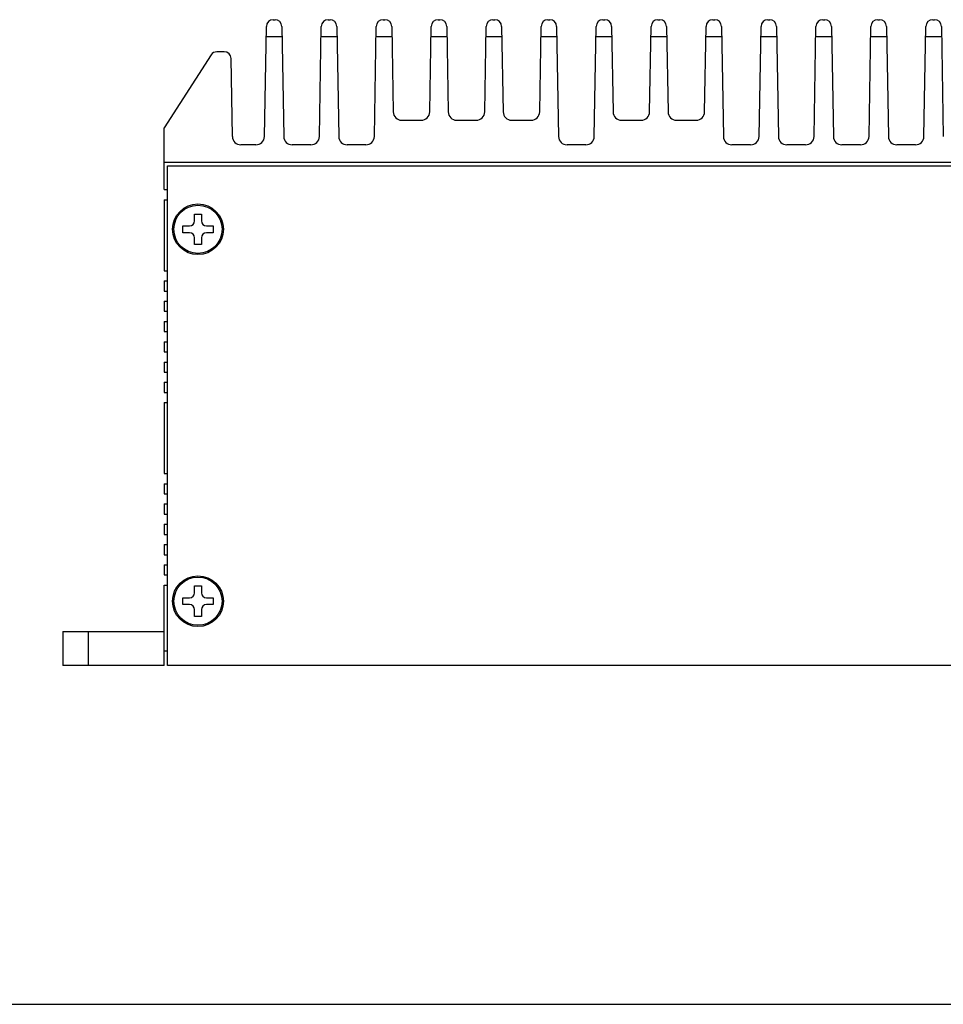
# Model space of a CAD drawing. Header units: millimetres. Extents: x 0 to 594, y 0 to 420.
# Tile 8 of 11: x 360 to 469, y 0 to 116. Entities that reach past the tile are written whole.
import ezdxf

# ---------------------------------------------------------------- set-up
doc = ezdxf.new("R2010")
doc.units = ezdxf.units.MM
doc.header["$LTSCALE"] = 32.67
for name, color, linetype in [('2D-A-FORMAT', 7, 'CONTINUOUS'), ('CASE_MPC-B1500A-SHAPE', 7, 'CONTINUOUS'), ('REAR_COVER-MPC-B1500A-SHAPE', 7, 'CONTINUOUS'), ('SCREW-PLATE_HEAD-SHAPE', 7, 'CONTINUOUS')]:
    doc.layers.add(name, color=color, linetype=linetype)

msp = doc.modelspace()

# ---------------------------------------------------------------- linework, layer by layer
at = {"layer": '2D-A-FORMAT', "color": 7, "linetype": 'CONTINUOUS'}
msp.add_line((0, 0), (594, 0), dxfattribs=at)
at = {"layer": 'CASE_MPC-B1500A-SHAPE', "color": 7, "linetype": 'CONTINUOUS'}
for p, q in [((389.754016, 116.49396), (389.9817, 116.49396)), ((396.254016, 116.49396), (396.4817, 116.49396)), ((402.754016, 116.49396), (402.9817, 116.49396)), ((409.254016, 116.49396), (409.4817, 116.49396)), ((415.754016, 116.49396), (415.9817, 116.49396)), ((422.254016, 116.49396), (422.4817, 116.49396)), ((428.754016, 116.49396), (428.9817, 116.49396)), ((435.254016, 116.49396), (435.4817, 116.49396)), ((441.754016, 116.49396), (441.9817, 116.49396)), ((448.254016, 116.49396), (448.4817, 116.49396)), ((454.754016, 116.49396), (454.9817, 116.49396)), ((461.254016, 116.49396), (461.4817, 116.49396)), ((467.754016, 116.49396), (467.9817, 116.49396)), ((388.726674, 102.676507), (388.954138, 115.707921)), ((390.781579, 115.707921), (391.009043, 102.676507)), ((395.226674, 102.676507), (395.454138, 115.707921)), ((397.281579, 115.707921), (397.509043, 102.676507)), ((401.726674, 102.676507), (401.954138, 115.707921)), ((403.781579, 115.707921), (403.958423, 105.576507)), ((408.277293, 105.576507), (408.454138, 115.707921)), ((410.281579, 115.707921), (410.458423, 105.576507)), ((414.777293, 105.576507), (414.954138, 115.707921)), ((416.781579, 115.707921), (416.958423, 105.576507)), ((421.277293, 105.576507), (421.454138, 115.707921)), ((423.281579, 115.707921), (423.509043, 102.676507)), ((427.726674, 102.676507), (427.954138, 115.707921)), ((429.781579, 115.707921), (429.958423, 105.576507)), ((434.277293, 105.576507), (434.454138, 115.707921)), ((436.281579, 115.707921), (436.458423, 105.576507)), ((440.777293, 105.576507), (440.954138, 115.707921)), ((442.781579, 115.707921), (443.009043, 102.676507)), ((447.226674, 102.676507), (447.454138, 115.707921)), ((449.281579, 115.707921), (449.509043, 102.676507)), ((453.726674, 102.676507), (453.954138, 115.707921)), ((455.781579, 115.707921), (456.009043, 102.676507)), ((460.226674, 102.676507), (460.454138, 115.707921)), ((462.281579, 115.707921), (462.509043, 102.676507)), ((466.726674, 102.676507), (466.954138, 115.707921)), ((468.781579, 115.707921), (469.009043, 102.676507)), ((388.932948, 114.49396), (390.802768, 114.49396)), ((395.432948, 114.49396), (397.302768, 114.49396)), ((401.932948, 114.49396), (403.802768, 114.49396)), ((408.432948, 114.49396), (410.302768, 114.49396)), ((414.932948, 114.49396), (416.802768, 114.49396)), ((421.432948, 114.49396), (423.302768, 114.49396)), ((427.932948, 114.49396), (429.802768, 114.49396)), ((434.432948, 114.49396), (436.302768, 114.49396)), ((440.932948, 114.49396), (442.802768, 114.49396)), ((447.432948, 114.49396), (449.302768, 114.49396)), ((453.932948, 114.49396), (455.802768, 114.49396)), ((460.432948, 114.49396), (462.302768, 114.49396)), ((466.932948, 114.49396), (468.802768, 114.49396)), ((382.43158, 112.327321), (376.867858, 103.69396)), ((383.9817, 112.69396), (383.104037, 112.69396)), ((384.942714, 102.676507), (384.781579, 111.907921)), ((376.867858, 96.39396), (376.867858, 103.69396)), ((404.958271, 104.59396), (407.277446, 104.59396)), ((411.458271, 104.59396), (413.777446, 104.59396)), ((417.958271, 104.59396), (420.277446, 104.59396)), ((430.958271, 104.59396), (433.277446, 104.59396)), ((437.458271, 104.59396), (439.777446, 104.59396)), ((387.726826, 101.69396), (385.942561, 101.69396)), ((394.226826, 101.69396), (392.00889, 101.69396)), ((400.726826, 101.69396), (398.50889, 101.69396)), ((426.726826, 101.69396), (424.50889, 101.69396)), ((446.226826, 101.69396), (444.00889, 101.69396)), ((452.726826, 101.69396), (450.50889, 101.69396)), ((459.226826, 101.69396), (457.00889, 101.69396)), ((465.726826, 101.69396), (463.50889, 101.69396)), ((558.867858, 99.59396), (376.867858, 99.59396)), ((376.867858, 96.39396), (377.267858, 96.39396)), ((376.867858, 95.19396), (376.867858, 86.79396)), ((376.867858, 95.19396), (377.267858, 95.19396)), ((376.867858, 86.79396), (377.267858, 86.79396)), ((376.867858, 85.59396), (376.867858, 84.39396)), ((376.867858, 85.59396), (377.267858, 85.59396)), ((376.867858, 84.39396), (377.267858, 84.39396)), ((376.867858, 83.19396), (376.867858, 81.99396)), ((376.867858, 83.19396), (377.267858, 83.19396)), ((376.867858, 81.99396), (377.267858, 81.99396)), ((376.867858, 80.79396), (376.867858, 79.59396)), ((376.867858, 80.79396), (377.267858, 80.79396)), ((376.867858, 79.59396), (377.267858, 79.59396)), ((376.867858, 78.39396), (376.867858, 77.19396)), ((376.867858, 78.39396), (377.267858, 78.39396)), ((376.867858, 77.19396), (377.267858, 77.19396)), ((376.867858, 75.99396), (376.867858, 74.79396)), ((376.867858, 75.99396), (377.267858, 75.99396)), ((376.867858, 74.79396), (377.267858, 74.79396)), ((376.867858, 73.59396), (376.867858, 72.39396)), ((376.867858, 73.59396), (377.267858, 73.59396)), ((376.867858, 72.39396), (377.267858, 72.39396)), ((376.867858, 71.19396), (376.867858, 62.79396)), ((376.867858, 71.19396), (377.267858, 71.19396)), ((376.867858, 62.79396), (377.267858, 62.79396)), ((376.867858, 61.59396), (376.867858, 60.39396)), ((376.867858, 61.59396), (377.267858, 61.59396)), ((376.867858, 60.39396), (377.267858, 60.39396)), ((376.867858, 59.19396), (376.867858, 57.99396)), ((376.867858, 59.19396), (377.267858, 59.19396)), ((376.867858, 57.99396), (377.267858, 57.99396)), ((376.867858, 56.79396), (376.867858, 55.59396)), ((376.867858, 56.79396), (377.267858, 56.79396)), ((376.867858, 55.59396), (377.267858, 55.59396)), ((376.867858, 54.39396), (376.867858, 53.19396)), ((376.867858, 54.39396), (377.267858, 54.39396)), ((376.867858, 53.19396), (377.267858, 53.19396)), ((376.867858, 51.99396), (376.867858, 50.79396)), ((376.867858, 51.99396), (377.267858, 51.99396)), ((376.867858, 50.79396), (377.267858, 50.79396)), ((376.867858, 40.09396), (376.867858, 49.59396)), ((376.867858, 49.59396), (377.267858, 49.59396)), ((364.867858, 44.09396), (364.867858, 40.09396)), ((364.867858, 44.09396), (376.867858, 44.09396)), ((367.867858, 44.09396), (367.867858, 40.09396)), ((377.267858, 41.79396), (376.867858, 41.79396)), ((376.867858, 40.09396), (364.867858, 40.09396))]:
    msp.add_line(p, q, dxfattribs=at)
for centre, radius, start, end in [((389.754016, 115.69396), 0.8, 90, 179), ((389.9817, 115.69396), 0.8, 1, 90), ((396.254016, 115.69396), 0.8, 90, 179), ((396.4817, 115.69396), 0.8, 1, 90), ((402.754016, 115.69396), 0.8, 90, 179), ((402.9817, 115.69396), 0.8, 1, 90), ((409.254016, 115.69396), 0.8, 90, 179), ((409.4817, 115.69396), 0.8, 1, 90), ((415.754016, 115.69396), 0.8, 90, 179), ((415.9817, 115.69396), 0.8, 1, 90), ((422.254016, 115.69396), 0.8, 90, 179), ((422.4817, 115.69396), 0.8, 1, 90), ((428.754016, 115.69396), 0.8, 90, 179), ((428.9817, 115.69396), 0.8, 1, 90), ((435.254016, 115.69396), 0.8, 90, 179), ((435.4817, 115.69396), 0.8, 1, 90), ((441.754016, 115.69396), 0.8, 90, 179), ((441.9817, 115.69396), 0.8, 1, 90), ((448.254016, 115.69396), 0.8, 90, 179), ((448.4817, 115.69396), 0.8, 1, 90), ((454.754016, 115.69396), 0.8, 90, 179), ((454.9817, 115.69396), 0.8, 1, 90), ((461.254016, 115.69396), 0.8, 90, 179), ((461.4817, 115.69396), 0.8, 1, 90), ((467.754016, 115.69396), 0.8, 90, 179), ((467.9817, 115.69396), 0.8, 1, 90), ((383.104037, 111.89396), 0.8, 90, 147.20046873), ((383.9817, 111.89396), 0.8, 1, 90), ((404.958271, 105.59396), 1, 181, 270), ((407.277446, 105.59396), 1, 270, 359), ((411.458271, 105.59396), 1, 181, 270), ((413.777446, 105.59396), 1, 270, 359), ((417.958271, 105.59396), 1, 181, 270), ((420.277446, 105.59396), 1, 270, 359), ((430.958271, 105.59396), 1, 181, 270), ((433.277446, 105.59396), 1, 270, 359), ((437.458271, 105.59396), 1, 181, 270), ((439.777446, 105.59396), 1, 270, 359), ((385.942561, 102.69396), 1, 181, 270), ((387.726826, 102.69396), 1, 270, 359), ((392.00889, 102.69396), 1, 181, 270), ((394.226826, 102.69396), 1, 270, 359), ((398.50889, 102.69396), 1, 181, 270), ((400.726826, 102.69396), 1, 270, 359), ((424.50889, 102.69396), 1, 181, 270), ((426.726826, 102.69396), 1, 270, 359), ((444.00889, 102.69396), 1, 181, 270), ((446.226826, 102.69396), 1, 270, 359), ((450.50889, 102.69396), 1, 181, 270), ((452.726826, 102.69396), 1, 270, 359), ((457.00889, 102.69396), 1, 181, 270), ((459.226826, 102.69396), 1, 270, 359), ((463.50889, 102.69396), 1, 181, 270), ((465.726826, 102.69396), 1, 270, 359)]:
    msp.add_arc(centre, radius, start, end, dxfattribs=at)
at = {"layer": 'REAR_COVER-MPC-B1500A-SHAPE', "color": 7, "linetype": 'CONTINUOUS'}
for p, q in [((377.267858, 40.09396), (377.267858, 99.19396)), ((377.267858, 99.19396), (558.467858, 99.19396)), ((558.467858, 40.09396), (377.267858, 40.09396))]:
    msp.add_line(p, q, dxfattribs=at)
for centre in [(380.867858, 91.69396), (380.867858, 47.69396)]:
    msp.add_circle(centre, 2.85, dxfattribs=at)
at = {"layer": 'SCREW-PLATE_HEAD-SHAPE', "color": 7, "linetype": 'CONTINUOUS'}
for p, q in [((380.467858, 92.69396), (380.467858, 93.49396)), ((380.467858, 93.49396), (381.267858, 93.49396)), ((381.267858, 93.49396), (381.267858, 92.69396)), ((379.067858, 91.29396), (379.067858, 92.09396)), ((379.067858, 92.09396), (379.867858, 92.09396)), ((381.867858, 92.09396), (382.667858, 92.09396)), ((382.667858, 92.09396), (382.667858, 91.29396)), ((379.867858, 91.29396), (379.067858, 91.29396)), ((382.667858, 91.29396), (381.867858, 91.29396)), ((380.467858, 89.89396), (380.467858, 90.69396)), ((381.267858, 89.89396), (380.467858, 89.89396)), ((381.267858, 90.69396), (381.267858, 89.89396)), ((380.467858, 48.69396), (380.467858, 49.49396)), ((380.467858, 49.49396), (381.267858, 49.49396)), ((381.267858, 49.49396), (381.267858, 48.69396)), ((379.067858, 47.29396), (379.067858, 48.09396)), ((379.067858, 48.09396), (379.867858, 48.09396)), ((381.867858, 48.09396), (382.667858, 48.09396)), ((382.667858, 48.09396), (382.667858, 47.29396)), ((379.867858, 47.29396), (379.067858, 47.29396)), ((380.467858, 45.89396), (380.467858, 46.69396)), ((381.267858, 46.69396), (381.267858, 45.89396)), ((382.667858, 47.29396), (381.867858, 47.29396)), ((381.267858, 45.89396), (380.467858, 45.89396))]:
    msp.add_line(p, q, dxfattribs=at)
for centre in [(380.867858, 91.69396), (380.867858, 47.69396)]:
    msp.add_circle(centre, 3, dxfattribs=at)
for centre, start, end in [((379.867858, 92.69396), 270, 360), ((381.867858, 92.69396), 180, 270), ((379.867858, 90.69396), 0, 90), ((381.867858, 90.69396), 90, 180), ((379.867858, 48.69396), 270, 360), ((381.867858, 48.69396), 180, 270), ((379.867858, 46.69396), 0, 90), ((381.867858, 46.69396), 90, 180)]:
    msp.add_arc(centre, 0.6, start, end, dxfattribs=at)

doc.saveas('drawing.dxf')
